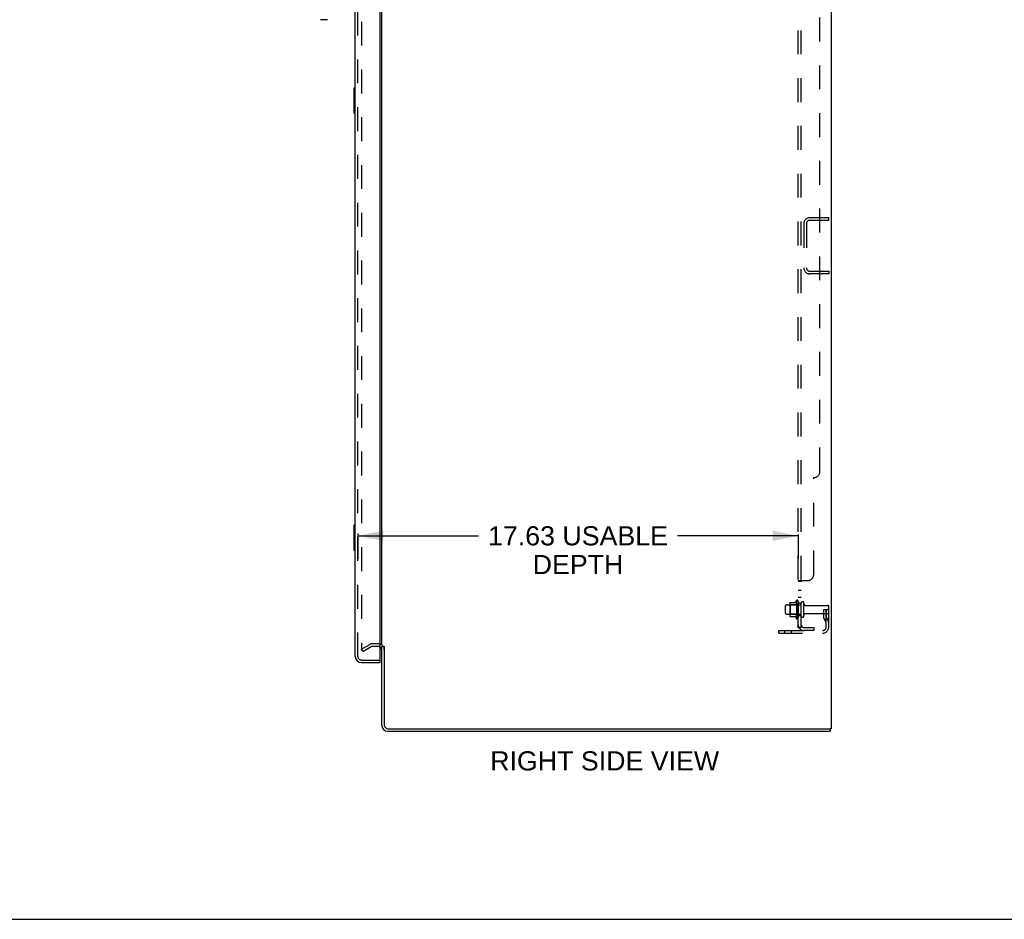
# Model space of a CAD drawing. Header units: inches. Extents: x 0 to 174, y 0 to 112.
# Tile 19 of 29: x 87 to 126, y 0 to 36. Entities that reach past the tile are written whole.
import ezdxf

# ---------------------------------------------------------------- set-up
doc = ezdxf.new("R2010")
doc.units = ezdxf.units.IN
doc.header["$LTSCALE"] = 9.560375
doc.header["$MEASUREMENT"] = 0
doc.linetypes.add('HIDDEN', pattern=[0.2, 0.1, -0.1])
doc.layers.get('0').update_dxf_attribs({"linetype": 'CONTINUOUS'})
for name, color, linetype in [('DEFAULT_2', 8, 'HIDDEN'), ('DIMENSIONS', 7, 'CONTINUOUS'), ('DOOR_ASSEMBLY', 7, 'CONTINUOUS'), ('SUBPANEL', 7, 'CONTINUOUS')]:
    doc.layers.add(name, color=color, linetype=linetype)
doc.styles.get("Standard").update_dxf_attribs({"font": 'arial.ttf'})
doc.dimstyles.new('DIMSTYLE_1', dxfattribs={"dimtxt": 0.766875, "dimasz": 1.0225, "dimexe": 0.09, "dimexo": 0.07, "dimgap": 0.0375, "dimtad": 0, "dimtih": 1, "dimtoh": 1, "dimzin": 4, "dimdsep": 46, "dimtxsty": 'Standard', "dimblk": '_FILLED', "dimblk1": '_FILLED', "dimblk2": '_FILLED', "dimcen": 0.09, "dimadec": 3, "dimazin": 1, "dimtfac": 1, "dimtdec": 3, "dimtofl": 0, "dimtmove": 0, "dimatfit": 3, "dimldrblk": '_FILLED', "dimfxl": 0, "dimtolj": 1, "dimtzin": 4, "dimarcsym": 0})

# ---------------------------------------------------------------- blocks, each defined once
blk = doc.blocks.new('_FILLED')
at = {"color": 0, "linetype": 'ByBlock'}
blk.add_solid([(0, 0), (-1, 0.2), (-1, -0.2)], dxfattribs=at)
blk = doc.blocks.new('*D2')
at = {"layer": 'DIMENSIONS', "color": 2, "linetype": 'Continuous'}
for p, q in [((100.453, 15.441), (100.453, 14.432)), ((118.078, 15.402), (118.078, 14.432)), ((100.453, 15.353), (105.284, 15.353)), ((118.078, 15.353), (113.247, 15.353))]:
    blk.add_line(p, q, dxfattribs=at)
at = {"layer": 'DIMENSIONS', "color": 2, "linetype": 'Continuous', "xscale": 1.0225, "yscale": 1.0225, "zscale": 1.0225, "rotation": 180}
blk.add_blockref('_FILLED', (100.453, 15.353), dxfattribs=at)
at = {"layer": 'DIMENSIONS', "color": 2, "linetype": 'Continuous', "xscale": 1.0225, "yscale": 1.0225, "zscale": 1.0225}
blk.add_blockref('_FILLED', (118.078, 15.353), dxfattribs=at)
at = {"layer": 'DIMENSIONS', "color": 2, "linetype": 'Continuous', "insert": (109.265, 15.736), "char_height": 0.76687, "width": 7.19551, "attachment_point": 2, "line_spacing_factor": 0.9}
blk.add_mtext('17.63 USABLE\\PDEPTH', dxfattribs=at)

msp = doc.modelspace()

# ---------------------------------------------------------------- linework, layer by layer
at = {"color": 3, "linetype": 'Continuous'}
for p, q in [((119.407, 75.422), (119.407, 7.63)), ((101.407, 10.974), (101.407, 72.078)), ((101.407, 7.773), (101.407, 10.922)), ((101.511, 10.934), (101.511, 7.773)), ((101.653, 7.63), (119.317, 7.63)), ((101.653, 7.526), (119.355, 7.526)), ((119.407, 7.63), (119.351, 7.63))]:
    msp.add_line(p, q, dxfattribs=at)
at = {"color": 7, "linetype": 'Continuous'}
for p, q in [((101.511, 10.922), (101.407, 10.922)), ((119.317, 7.63), (119.351, 7.63)), ((119.355, 7.63), (119.355, 7.526)), ((0, 0), (173.825, 0))]:
    msp.add_line(p, q, dxfattribs=at)
at = {"color": 3, "linetype": 'Continuous'}
for centre, radius, start, end in [((101.264, 10.78), 0.142, 0, 63.5319), ((101.653, 7.773), 0.246, 180, 270), ((101.653, 7.773), 0.142, 180, 270)]:
    msp.add_arc(centre, radius, start, end, dxfattribs=at)
at = {"layer": 'DEFAULT_2', "color": 8, "linetype": 'HIDDEN'}
for p, q in [((100.594, 72.261), (100.594, 10.792)), ((118.549, 28.089), (119.303, 28.089)), ((119.303, 27.985), (119.303, 28.089)), ((118.303, 27.842), (118.303, 26.085)), ((118.407, 27.842), (118.407, 26.085)), ((118.549, 27.985), (119.303, 27.985)), ((118.549, 25.943), (119.303, 25.943)), ((119.303, 25.839), (118.549, 25.839)), ((119.303, 25.943), (119.303, 25.839)), ((117.742, 12.657), (117.742, 12.146)), ((117.752, 12.679), (117.98, 12.679)), ((118.008, 12.757), (118.008, 12.045)), ((118.078, 12.735), (118.078, 12.067)), ((118.203, 12.144), (118.203, 12.659)), ((118.313, 12.144), (118.313, 12.659)), ((117.578, 12.244), (117.578, 12.559)), ((117.608, 12.589), (118.203, 12.589)), ((117.762, 12.585), (117.742, 12.605)), ((118.058, 12.585), (117.762, 12.585)), ((117.762, 12.585), (117.762, 12.218)), ((118.058, 12.585), (118.078, 12.605)), ((118.058, 12.585), (118.058, 12.218)), ((118.375, 12.566), (119.273, 12.566)), ((118.375, 12.236), (119.273, 12.236)), ((119.109, 12.401), (119.199, 12.401)), ((119.109, 12.061), (119.109, 12.401)), ((119.213, 12.226), (119.109, 12.226)), ((119.199, 12.401), (119.303, 12.401)), ((119.199, 11.7), (119.199, 12.401)), ((119.213, 12.061), (119.213, 12.401)), ((119.303, 12.401), (119.264, 12.401)), ((119.303, 11.7), (119.303, 12.536)), ((117.608, 12.214), (118.203, 12.214)), ((117.762, 12.218), (117.742, 12.198)), ((117.752, 12.124), (117.98, 12.124)), ((118.058, 12.218), (117.762, 12.218)), ((118.058, 12.218), (118.078, 12.198)), ((119.13, 11.994), (119.179, 11.926)), ((119.215, 12.055), (119.264, 11.987)), ((117.303, 11.558), (119.056, 11.558)), ((117.303, 11.454), (117.303, 11.558)), ((117.303, 11.454), (119.056, 11.454)), ((117.55, 11.454), (117.55, 11.558)), ((117.806, 11.454), (117.806, 11.558)), ((100.594, 10.812), (100.934, 11.008)), ((100.646, 10.722), (100.594, 10.812)), ((100.646, 10.722), (100.986, 10.918)), ((101.264, 11.026), (101.003, 11.026)), ((101.264, 10.922), (101.003, 10.922))]:
    msp.add_line(p, q, dxfattribs=at)
for points in [[(100.594, 10.792), (100.594, 10.79), (100.595, 10.787), (100.595, 10.785)], [(100.612, 10.772), (100.61, 10.772), (100.608, 10.772), (100.606, 10.773), (100.604, 10.774), (100.603, 10.775), (100.601, 10.776), (100.599, 10.778), (100.598, 10.779), (100.597, 10.781), (100.596, 10.783), (100.595, 10.785)], [(100.619, 10.774), (100.618, 10.773), (100.616, 10.772), (100.614, 10.772), (100.612, 10.772), (100.612, 10.772)]]:
    msp.add_lwpolyline(points, dxfattribs=at)
for centre, radius, start, end in [((118.549, 27.842), 0.246, 90, 180), ((118.549, 27.842), 0.142, 90, 180), ((118.549, 26.085), 0.246, 180, 270), ((118.549, 26.085), 0.142, 180, 270), ((117.752, 12.669), 0.01, 90, 174.8062), ((117.883, 12.657), 0.141, 174.7919, 180), ((117.961, 12.689), 0.01, 270, 336.0321), ((118.608, 12.401), 0.698, 149.3369, 156.0321), ((118.039, 12.735), 0.0384, 0, 145.5503), ((118.258, 12.659), 0.055, 360, 180), ((118.375, 12.629), 0.0625, 180, 270), ((117.608, 12.559), 0.03, 90, 180), ((117.608, 12.244), 0.03, 180, 270), ((118.375, 12.174), 0.0625, 90, 180), ((119.273, 12.536), 0.03, 360, 90), ((119.273, 12.266), 0.03, 270, 0), ((117.883, 12.146), 0.141, 180, 185.2081), ((117.752, 12.134), 0.01, 185.1938, 270), ((117.961, 12.114), 0.01, 23.9679, 90), ((118.608, 12.401), 0.698, 203.9679, 210.6631), ((118.039, 12.067), 0.0384, 214.4497, 360), ((118.258, 12.144), 0.055, 180, 0), ((119.223, 12.061), 0.114, 180, 215.7539), ((119.095, 11.865), 0.104, 0, 35.7539), ((119.223, 12.061), 0.01, 180, 215.7539), ((119.095, 11.865), 0.208, 0, 35.7539), ((119.056, 11.7), 0.246, 270, 360), ((119.056, 11.7), 0.142, 270, 360), ((101.003, 10.889), 0.137, 90, 120), ((101.003, 10.889), 0.033, 90, 120), ((101.264, 10.78), 0.246, 0, 90), ((101.264, 10.78), 0.142, 63.5319, 90)]:
    msp.add_arc(centre, radius, start, end, dxfattribs=at)
at = {"layer": 'DOOR_ASSEMBLY', "color": 3, "linetype": 'Continuous'}
for p, q in [((101.328, 72.652), (101.328, 10.4)), ((100.349, 10.523), (100.349, 72.53)), ((100.595, 10.276), (101.328, 10.276))]:
    msp.add_line(p, q, dxfattribs=at)
at = {"layer": 'DOOR_ASSEMBLY', "color": 8, "linetype": 'HIDDEN'}
for p, q in [((100.453, 10.523), (100.453, 72.53)), ((100.595, 10.38), (101.308, 10.38))]:
    msp.add_line(p, q, dxfattribs=at)
at = {"layer": 'DOOR_ASSEMBLY', "color": 7, "linetype": 'Continuous'}
for p, q in [((99.239, 36.015), (98.956, 36.015)), ((100.289, 33.261), (100.289, 32.291)), ((100.349, 33.276), (100.304, 33.276)), ((100.336, 33.176), (100.336, 32.376)), ((100.304, 32.276), (100.349, 32.276)), ((100.349, 15.776), (100.304, 15.776)), ((100.289, 15.761), (100.289, 14.791)), ((100.336, 15.676), (100.336, 14.876)), ((100.304, 14.776), (100.349, 14.776)), ((101.308, 10.38), (101.328, 10.38)), ((101.328, 10.38), (101.328, 10.276))]:
    msp.add_line(p, q, dxfattribs=at)
for points in [[(100.334, 33.212), (100.334, 33.207), (100.335, 33.201), (100.335, 33.195), (100.335, 33.189), (100.335, 33.183), (100.336, 33.176)], [(100.336, 32.376), (100.335, 32.37), (100.335, 32.364), (100.335, 32.358), (100.335, 32.352), (100.334, 32.346), (100.334, 32.34)], [(100.334, 15.712), (100.334, 15.707), (100.335, 15.701), (100.335, 15.695), (100.335, 15.689), (100.335, 15.683), (100.336, 15.676)], [(100.336, 14.876), (100.335, 14.87), (100.335, 14.864), (100.335, 14.858), (100.335, 14.852), (100.334, 14.846), (100.334, 14.84)]]:
    msp.add_lwpolyline(points, dxfattribs=at)
for centre, radius, start, end in [((100.304, 33.261), 0.015, 90, 180), ((100.334, 33.261), 0.015, 0, 90), ((100.304, 32.291), 0.015, 180, 270), ((100.334, 32.291), 0.015, 270, 360), ((100.304, 15.761), 0.015, 90, 180), ((100.334, 15.761), 0.015, 0, 90), ((100.304, 14.791), 0.015, 180, 270), ((100.334, 14.791), 0.015, 270, 360), ((100.513, 10.666), 0.26, 270, 272.6047)]:
    msp.add_arc(centre, radius, start, end, dxfattribs=at)
at = {"layer": 'DOOR_ASSEMBLY', "color": 3, "linetype": 'Continuous'}
for centre, radius, start, end in [((100.595, 10.523), 0.246, 180, 270), ((101.308, 10.4), 0.02, 270, 360)]:
    msp.add_arc(centre, radius, start, end, dxfattribs=at)
at = {"layer": 'DOOR_ASSEMBLY', "color": 8, "linetype": 'HIDDEN'}
msp.add_arc((100.595, 10.523), 0.142, 180, 270, dxfattribs=at)
at = {"layer": 'SUBPANEL', "color": 8, "linetype": 'HIDDEN'}
for p, q in [((118.078, 11.683), (118.078, 71.37)), ((118.203, 11.683), (118.203, 71.37)), ((118.953, 17.933), (118.953, 65.12)), ((118.703, 13.808), (118.703, 17.683)), ((118.203, 13.522), (118.078, 13.522)), ((118.132, 13.558), (118.453, 13.558)), ((118.203, 13.525), (118.203, 13.524)), ((118.228, 13.558), (118.229, 13.556)), ((118.203, 13.161), (118.078, 13.161)), ((118.203, 12.88), (118.078, 12.88)), ((118.203, 12.651), (118.078, 12.651)), ((118.203, 12.151), (118.078, 12.151)), ((118.203, 11.683), (118.078, 11.683)), ((118.132, 11.644), (118.228, 11.723)), ((118.315, 11.683), (118.703, 11.683)), ((118.703, 11.558), (118.315, 11.558)), ((118.703, 11.683), (118.703, 11.558))]:
    msp.add_line(p, q, dxfattribs=at)
for points in [[(118.097, 13.541), (118.094, 13.539), (118.091, 13.537), (118.088, 13.536), (118.085, 13.534), (118.083, 13.532), (118.081, 13.53), (118.08, 13.528), (118.079, 13.527), (118.078, 13.525), (118.078, 13.524), (118.078, 13.522)], [(118.078, 13.525), (118.078, 13.524), (118.078, 13.522)], [(118.081, 13.53), (118.08, 13.528), (118.079, 13.527)], [(118.091, 13.537), (118.088, 13.536), (118.085, 13.534), (118.083, 13.532)], [(118.104, 13.544), (118.1, 13.542), (118.097, 13.541)], [(118.132, 13.558), (118.13, 13.556), (118.127, 13.554), (118.125, 13.553), (118.122, 13.551), (118.118, 13.55), (118.115, 13.548), (118.111, 13.547), (118.104, 13.544)], [(118.132, 13.558), (118.13, 13.556), (118.127, 13.554), (118.125, 13.553), (118.122, 13.551)], [(118.217, 13.538), (118.213, 13.535), (118.212, 13.534), (118.21, 13.532), (118.208, 13.531), (118.206, 13.529), (118.205, 13.528), (118.204, 13.527), (118.203, 13.525), (118.203, 13.524), (118.203, 13.522)], [(118.212, 13.534), (118.21, 13.532), (118.208, 13.531), (118.206, 13.529), (118.205, 13.528)], [(118.228, 13.558), (118.229, 13.556), (118.229, 13.554), (118.229, 13.552), (118.229, 13.551), (118.228, 13.549), (118.227, 13.548), (118.227, 13.546), (118.225, 13.545), (118.224, 13.543), (118.223, 13.542), (118.221, 13.541), (118.219, 13.539), (118.217, 13.538)], [(118.223, 13.542), (118.221, 13.541), (118.219, 13.539)], [(118.229, 13.552), (118.229, 13.551), (118.228, 13.549), (118.227, 13.548), (118.227, 13.546), (118.225, 13.545), (118.224, 13.543)], [(118.108, 11.659), (118.1, 11.662), (118.097, 11.664), (118.094, 11.665), (118.091, 11.667), (118.088, 11.669), (118.085, 11.67), (118.083, 11.672), (118.081, 11.674), (118.08, 11.676), (118.079, 11.678), (118.078, 11.68), (118.078, 11.681), (118.078, 11.683)], [(118.132, 11.644), (118.13, 11.646), (118.127, 11.648), (118.125, 11.65), (118.122, 11.652), (118.118, 11.654), (118.115, 11.656), (118.111, 11.658), (118.108, 11.659)], [(118.207, 11.706), (118.207, 11.706), (118.207, 11.705), (118.206, 11.705), (118.206, 11.705), (118.206, 11.705), (118.205, 11.705), (118.205, 11.704), (118.204, 11.704), (118.204, 11.704), (118.203, 11.703), (118.203, 11.703), (118.202, 11.703), (118.202, 11.702), (118.201, 11.702), (118.2, 11.702), (118.2, 11.701), (118.199, 11.701), (118.199, 11.701), (118.198, 11.7), (118.197, 11.7), (118.197, 11.7), (118.196, 11.699), (118.195, 11.699), (118.194, 11.699), (118.194, 11.698), (118.193, 11.698), (118.192, 11.698), (118.192, 11.697), (118.191, 11.697), (118.19, 11.697), (118.189, 11.696), (118.188, 11.696), (118.188, 11.696), (118.187, 11.695), (118.186, 11.695), (118.185, 11.695), (118.184, 11.694), (118.184, 11.694), (118.183, 11.694), (118.182, 11.693), (118.181, 11.693), (118.18, 11.692), (118.179, 11.692), (118.178, 11.692), (118.177, 11.691), (118.176, 11.691), (118.175, 11.691), (118.174, 11.69), (118.173, 11.69), (118.172, 11.69), (118.171, 11.689), (118.17, 11.689), (118.169, 11.689), (118.168, 11.688), (118.167, 11.688), (118.166, 11.688), (118.165, 11.687), (118.164, 11.687), (118.163, 11.687), (118.161, 11.686), (118.16, 11.686), (118.159, 11.686), (118.158, 11.686), (118.158, 11.685), (118.157, 11.685), (118.156, 11.685), (118.155, 11.685), (118.154, 11.684), (118.153, 11.684), (118.152, 11.684), (118.151, 11.684), (118.15, 11.684), (118.149, 11.683), (118.148, 11.683), (118.148, 11.683), (118.147, 11.683), (118.146, 11.683), (118.145, 11.683), (118.145, 11.683), (118.144, 11.683), (118.144, 11.683), (118.143, 11.682), (118.143, 11.682)], [(118.143, 11.682), (118.143, 11.682), (118.143, 11.682), (118.144, 11.683), (118.144, 11.683), (118.145, 11.683), (118.145, 11.683), (118.146, 11.683), (118.146, 11.683)], [(118.143, 11.682), (118.143, 11.682), (118.143, 11.682)], [(118.221, 11.71), (118.217, 11.706), (118.215, 11.704), (118.213, 11.702), (118.212, 11.7), (118.21, 11.697), (118.208, 11.695), (118.206, 11.693), (118.205, 11.69), (118.204, 11.688), (118.203, 11.686), (118.203, 11.684), (118.203, 11.683)], [(118.203, 11.703), (118.203, 11.703), (118.204, 11.703), (118.204, 11.704), (118.205, 11.704), (118.205, 11.704), (118.206, 11.705), (118.206, 11.705), (118.206, 11.705), (118.207, 11.705), (118.207, 11.705), (118.207, 11.706), (118.207, 11.706)], [(118.228, 11.723), (118.229, 11.723), (118.229, 11.722), (118.229, 11.721), (118.229, 11.72), (118.228, 11.719), (118.227, 11.718), (118.227, 11.717), (118.225, 11.715), (118.224, 11.714), (118.223, 11.712), (118.221, 11.71)]]:
    msp.add_lwpolyline(points, dxfattribs=at)
for centre, radius, start, end in [((118.703, 17.933), 0.25, 270, 360), ((118.453, 13.808), 0.25, 270, 360), ((118.315, 11.795), 0.237, 180, 270), ((118.315, 11.795), 0.112, 180, 270)]:
    msp.add_arc(centre, radius, start, end, dxfattribs=at)

# ---------------------------------------------------------------- texts
at = {"layer": 'DIMENSIONS', "color": 2, "linetype": 'Continuous', "insert": (110.333, 6.726), "char_height": 0.76687, "width": 9.14548, "attachment_point": 2, "line_spacing_factor": 0.9}
msp.add_mtext('RIGHT SIDE VIEW', dxfattribs=at)

# ---------------------------------------------------------------- dimensions: what is measured, and where the dimension line sits
at = {"layer": 'DIMENSIONS', "color": 2, "linetype": 'Continuous'}
dim = msp.add_linear_dim(base=(118.077845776, 15.352650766), p1=(100.452845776, 14.362400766), p2=(118.077845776, 14.362400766), text='<> USABLE\\PDEPTH', dimstyle='DIMSTYLE_1', dxfattribs=at)
dim.commit()
dim.dimension.update_dxf_attribs({"geometry": '*D2', "text_midpoint": (109.265345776, 14.777494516), "dimtype": 160})

doc.saveas('drawing.dxf')
